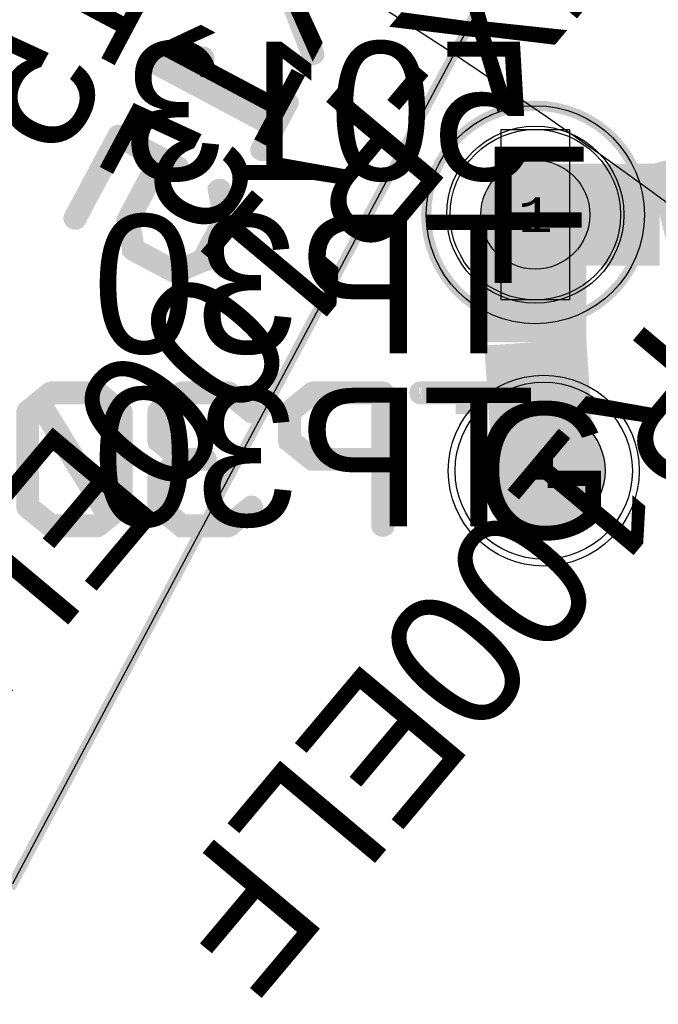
# Model space of a CAD drawing. Extents: x -125 to 125, y -186 to 125.
# Tile 102 of 112: x 35 to 44, y 49 to 63. Entities that reach past the tile are written whole.
import ezdxf
from ezdxf.enums import TextEntityAlignment as Align

# ---------------------------------------------------------------- set-up
doc = ezdxf.new("R2010")
doc.units = 0
doc.header["$MEASUREMENT"] = 0
for name, color, linetype in [('ASSEMBLY_OUTLINES_BTM', 191, 'CONTINUOUS'), ('ASSEMBLY_OUTLINES_TOP', 102, 'CONTINUOUS'), ('ASSEMBLY_PART_NUMBERS_BTM', 191, 'CONTINUOUS'), ('ASSEMBLY_PART_NUMBERS_TOP', 102, 'CONTINUOUS'), ('ASSEMBLY_REF_DES_BTM', 191, 'CONTINUOUS'), ('BOARD_OUTLINE', 10, 'CONTINUOUS'), ('DRILL_DRAWING', 21, 'CONTINUOUS'), ('GENERATED_SILKSCREEN_BTM', 255, 'CONTINUOUS'), ('MANUFACTURING_OUTLINES', 10, 'CONTINUOUS'), ('PART_HOLES_LAYER_BOTTOM', 30, 'CONTINUOUS'), ('PART_HOLES_LAYER_TOP', 30, 'CONTINUOUS'), ('PART_PADS_LAYER_BOTTOM', 230, 'CONTINUOUS'), ('PART_PADS_LAYER_TOP', 150, 'CONTINUOUS'), ('PIN_NUMBERS_BTM', 8, 'CONTINUOUS'), ('PIN_NUMBERS_TOP', 8, 'CONTINUOUS'), ('PLACEMENT_OUTLINES_BTM', 222, 'CONTINUOUS'), ('PLANE_DATA_LAYER_BOTTOM', 230, 'CONTINUOUS'), ('PLANE_SHAPES_LAYER_BOTTOM', 230, 'CONTINUOUS'), ('PLANE_SHAPES_LAYER_TOP', 150, 'CONTINUOUS'), ('ROUTE_BORDER', 151, 'CONTINUOUS'), ('SILKSCREEN_OUTLINES_BTM', 211, 'CONTINUOUS'), ('SILKSCREEN_REF_DES_BTM', 211, 'CONTINUOUS'), ('SOLDERMASK_PADS_BTM', 12, 'CONTINUOUS'), ('SOLDERMASK_PADS_TOP', 180, 'CONTINUOUS'), ('TRACES_LAYER_TOP', 150, 'CONTINUOUS')]:
    doc.layers.add(name, color=color, linetype=linetype)
doc.styles.add('COURIER_NEW', font='cour.ttf')
doc.styles.add('VERIBEST_GERBER_0', font='txt')

msp = doc.modelspace()

# ---------------------------------------------------------------- hatches: boundary and pattern name
at = {"layer": 'PART_HOLES_LAYER_BOTTOM'}
h = msp.add_hatch(color=256, dxfattribs=at)
edge = h.paths.add_edge_path()
edge.add_arc((42.5, 60.25), 0.8, 0, 360)
h = msp.add_hatch(color=256, dxfattribs=at)
edge = h.paths.add_edge_path()
edge.add_arc((42.623641, 56.493231), 0.9, 0, 360)
at = {"layer": 'PART_HOLES_LAYER_TOP'}
h = msp.add_hatch(color=256, dxfattribs=at)
edge = h.paths.add_edge_path()
edge.add_arc((42.5, 60.25), 0.8, 0, 360)
h = msp.add_hatch(color=256, dxfattribs=at)
edge = h.paths.add_edge_path()
edge.add_arc((42.623641, 56.493231), 0.9, 0, 360)
at = {"layer": 'PLANE_DATA_LAYER_BOTTOM'}
h = msp.add_hatch(color=256, dxfattribs=at)
h.paths.add_polyline_path([(-96.5, 0, -1), (96.5, 0, -1)], flags=0)
h.paths.add_polyline_path([(-92.5, 0, -1), (92.5, 0, -1)], flags=0)
at = {"layer": 'PLANE_SHAPES_LAYER_BOTTOM'}
h = msp.add_hatch(color=256, dxfattribs=at)
h.paths.add_polyline_path([(-96.5, 0, -1), (96.5, 0, -1)], flags=0)
h.paths.add_polyline_path([(-92.5, 0, -1), (92.5, 0, -1)], flags=0)
at = {"layer": 'PLANE_SHAPES_LAYER_TOP'}
h = msp.add_hatch(color=256, dxfattribs=at)
h.paths.add_polyline_path([(-96.56345, 0, -1), (96.56345, 0, -1)], flags=0)
h.paths.add_polyline_path([(-92.5, 0, -1), (92.5, 0, -1)], flags=0)

# ---------------------------------------------------------------- linework, layer by layer
at = {"layer": 'ASSEMBLY_OUTLINES_BTM'}
for points in [[(23.619803, 56.394549), (37.234479, 82.00003), (48.447912, 76.037741), (34.833238, 50.432261)], [(42, 59), (42, 61.5), (43, 61.5), (43, 59)]]:
    msp.add_lwpolyline(points, close=True, dxfattribs=at)
msp.add_circle((42.5, 60.25), 1.6, dxfattribs=at)
at = {"layer": 'ASSEMBLY_OUTLINES_TOP'}
for radius in [125, 90.284619, 85, 75]:
    msp.add_circle((0, 0), radius, dxfattribs=at)
at = {"layer": 'BOARD_OUTLINE'}
msp.add_circle((0, 0), 97.5, dxfattribs=at)
at = {"layer": 'GENERATED_SILKSCREEN_BTM', "const_width": 0.15}
msp.add_lwpolyline([(23.619803, 56.394549), (37.234479, 82.00003), (48.447912, 76.037741), (34.833238, 50.432261)], close=True, dxfattribs=at)
at = {"layer": 'GENERATED_SILKSCREEN_BTM', "const_width": 0.254}
for points in [[(38.741278, 63.990295), (39.275694, 62.618695), (39.277726, 62.610567), (39.277726, 62.604471), (39.277726, 62.596343), (39.273662, 62.590247), (39.263502, 62.580087), (39.249278, 62.573991), (39.235054, 62.569927), (39.22083, 62.571959), (39.206606, 62.578055), (39.198478, 62.592279), (38.664062, 63.963879)], [(38.822558, 61.917655), (38.832718, 61.929847), (38.84491, 61.933911), (38.861166, 61.931879), (38.87539, 61.925783), (38.887582, 61.917655), (38.89571, 61.907495), (38.899774, 61.901399), (38.899774, 61.893271), (38.899774, 61.887175), (38.89571, 61.879047), (38.523854, 61.180039), (38.513694, 61.167847), (38.501502, 61.161751), (38.485246, 61.163783), (38.473054, 61.167847), (38.45883, 61.178007), (38.44867, 61.190199), (38.446638, 61.204423), (38.450702, 61.218647), (38.617326, 61.533607), (36.93483, 62.429719), (36.922638, 62.437847), (36.916542, 62.448007), (36.916542, 62.460199), (36.920606, 62.472391), (36.92467, 62.482551), (36.928734, 62.492711), (36.936862, 62.498807), (36.947022, 62.500839), (37.623678, 62.588215), (37.639934, 62.588215), (37.652126, 62.582119), (37.660254, 62.569927), (37.664318, 62.557735), (37.66635, 62.541479), (37.662286, 62.527255), (37.652126, 62.515063), (37.637902, 62.510999), (37.083166, 62.437847), (38.653902, 61.602695), (38.822558, 61.917655)], [(36.808846, 60.791927), (36.816974, 60.798023), (36.821038, 60.802087), (36.829166, 60.808183), (37.154286, 60.946359), (36.40651, 61.344631), (35.784718, 60.174199), (35.774558, 60.162007), (35.760334, 60.155911), (35.74611, 60.155911), (35.731886, 60.162007), (35.719694, 60.170135), (35.709534, 60.182327), (35.70547, 60.196551), (35.709534, 60.212807), (36.353678, 61.421847), (36.363838, 61.434039), (36.378062, 61.438103), (36.38619, 61.442167), (36.394318, 61.442167), (36.400414, 61.442167), (36.408542, 61.438103), (37.272142, 60.980903), (37.282302, 60.972775), (37.288398, 60.962615), (37.29043, 60.950423), (37.288398, 60.938231), (37.288398, 60.928071), (37.284334, 60.917911), (37.278238, 60.911815), (37.268078, 60.905719), (36.87387, 60.741127), (36.567038, 60.162007), (36.646286, 59.761703), (37.223374, 59.454871), (37.597262, 59.613367), (37.904094, 60.192487), (37.822814, 60.611079), (37.822814, 60.627335), (37.830942, 60.637495), (37.843134, 60.645623), (37.857358, 60.649687), (37.873614, 60.651719), (37.887838, 60.647655), (37.90003, 60.637495), (37.904094, 60.623271), (37.989438, 60.190455), (37.989438, 60.182327), (37.987406, 60.176231), (37.987406, 60.170135), (37.985374, 60.166071), (37.664318, 59.560535), (37.662286, 59.556471), (37.660254, 59.556471), (37.658222, 59.554439), (37.654158, 59.550375), (37.652126, 59.548343), (37.643998, 59.542247), (37.237598, 59.371559), (37.227438, 59.367495), (37.223374, 59.369527), (37.211182, 59.369527), (37.203054, 59.373591), (36.58939, 59.698711), (36.583294, 59.704807), (36.575166, 59.712935), (36.571102, 59.716999), (36.571102, 59.719031), (36.56907, 59.723095), (36.567038, 59.727159), (36.483726, 60.159975), (36.483726, 60.170135), (36.485758, 60.178263), (36.48779, 60.186391), (36.808846, 60.791927)], [(36.446672, 57.388944), (36.105296, 57.667328), (36.097168, 57.66936), (36.093104, 57.671392), (36.08904, 57.673424), (36.080912, 57.675456), (35.396128, 57.675456), (35.388, 57.673424), (35.383936, 57.671392), (35.37784, 57.66936), (35.369712, 57.667328), (35.028336, 57.388944), (35.02224, 57.378784), (35.020208, 57.370656), (35.016144, 57.36456), (35.014112, 57.356432), (35.014112, 55.96248), (35.016144, 55.956384), (35.020208, 55.94216), (35.02224, 55.938096), (35.028336, 55.929968), (35.369712, 55.651584), (35.37784, 55.649552), (35.383936, 55.64752), (35.385968, 55.645488), (35.390032, 55.643456), (35.396128, 55.643456), (36.080912, 55.643456), (36.08904, 55.645488), (36.097168, 55.64752), (36.105296, 55.651584), (36.446672, 55.929968), (36.452768, 55.934032), (36.4548, 55.936064), (36.458864, 55.94216), (36.462928, 55.956384), (36.46496, 55.96248), (36.46496, 57.356432), (36.462928, 57.36456), (36.458864, 57.370656), (36.456832, 57.378784), (36.446672, 57.388944)], [(38.025536, 55.651584), (38.368944, 55.929968), (38.37504, 55.934032), (38.379104, 55.940128), (38.381136, 55.946224), (38.381136, 55.95232), (38.379104, 55.966544), (38.370976, 55.980768), (38.360816, 55.990928), (38.348624, 55.999056), (38.3344, 56.001088), (38.320176, 55.997024), (37.98896, 55.726768), (37.332624, 55.726768), (37.015632, 55.9828), (37.015632, 56.360752), (37.32856, 56.618816), (37.665872, 56.618816), (37.682128, 56.62288), (37.692288, 56.631008), (37.698384, 56.645232), (37.700416, 56.659456), (37.698384, 56.67368), (37.692288, 56.685872), (37.682128, 56.696032), (37.665872, 56.700096), (37.32856, 56.700096), (37.015632, 56.95816), (37.015632, 57.336112), (37.332624, 57.592144), (37.98896, 57.592144), (38.320176, 57.321888), (38.3344, 57.317824), (38.348624, 57.319856), (38.360816, 57.325952), (38.370976, 57.338144), (38.379104, 57.350336), (38.381136, 57.36456), (38.381136, 57.372688), (38.379104, 57.378784), (38.37504, 57.38488), (38.368944, 57.388944), (38.025536, 57.667328), (38.01944, 57.66936), (38.013344, 57.671392), (38.011312, 57.673424), (38.003184, 57.675456), (37.3184, 57.675456), (37.30824, 57.673424), (37.304176, 57.671392), (37.300112, 57.66936), (37.291984, 57.667328), (36.948576, 57.388944), (36.94248, 57.378784), (36.940448, 57.370656), (36.936384, 57.36456), (36.934352, 57.356432), (36.934352, 56.93784), (36.936384, 56.931744), (36.940448, 56.91752), (36.94248, 56.90736), (36.948576, 56.903296), (37.24728, 56.659456), (36.948576, 56.415616), (36.946544, 56.411552), (36.94248, 56.407488), (36.940448, 56.405456), (36.940448, 56.401392), (36.936384, 56.387168), (36.934352, 56.381072), (36.934352, 55.96248), (36.936384, 55.95232), (36.940448, 55.944192), (36.94248, 55.936064), (36.948576, 55.929968), (37.291984, 55.651584), (37.300112, 55.64752), (37.302144, 55.645488), (37.30824, 55.645488), (37.310272, 55.643456), (37.312304, 55.643456), (37.3184, 55.643456), (38.003184, 55.643456), (38.011312, 55.645488), (38.01944, 55.64752), (38.025536, 55.651584)], [(38.866784, 56.903296), (38.860688, 56.90736), (38.858656, 56.91752), (38.854592, 56.92768), (38.85256, 56.93784), (38.85256, 57.356432), (38.854592, 57.366592), (38.858656, 57.372688), (38.858656, 57.378784), (38.860688, 57.380816), (38.864752, 57.382848), (38.866784, 57.386912), (39.212224, 57.667328), (39.222384, 57.671392), (39.230512, 57.673424), (39.23864, 57.675456), (40.262768, 57.675456), (40.281056, 57.671392), (40.293248, 57.661232), (40.303408, 57.64904), (40.307472, 57.634816), (40.307472, 55.684096), (40.303408, 55.66784), (40.293248, 55.65768), (40.281056, 55.651584), (40.266832, 55.649552), (40.250576, 55.651584), (40.236352, 55.65768), (40.226192, 55.66784), (40.222128, 55.684096), (40.222128, 56.618816), (39.23864, 56.618816), (39.224416, 56.620848), (39.220352, 56.62288), (39.216288, 56.62288), (39.212224, 56.624912), (38.866784, 56.903296)], [(36.381648, 57.336112), (36.381648, 55.9828), (36.26176, 55.8812), (35.278272, 57.484448), (35.412384, 57.592144), (36.06872, 57.592144), (36.381648, 57.336112)], [(40.222128, 57.592144), (39.250832, 57.592144), (38.93384, 57.336112), (38.93384, 56.95816), (39.250832, 56.700096), (40.222128, 56.700096), (40.222128, 57.592144)], [(36.196736, 55.828368), (36.06872, 55.726768), (35.412384, 55.726768), (35.095392, 55.9828), (35.095392, 57.336112), (35.21528, 57.431616), (36.196736, 55.828368)]]:
    msp.add_lwpolyline(points, dxfattribs=at)
at = {"layer": 'GENERATED_SILKSCREEN_BTM', "const_width": 0.15}
msp.add_lwpolyline([(40.9, 60.25, -1), (44.1, 60.25, -1)], format="xyb", close=True, dxfattribs=at)
at = {"layer": 'GENERATED_SILKSCREEN_BTM', "const_width": 0.254}
for points in [[(41.824478, 57.675461, 0.000003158), (41.824463, 57.675451), (40.815473, 57.675451), (40.80125, 57.673419), (40.789061, 57.663261), (40.782965, 57.649038), (40.780933, 57.632784), (40.782965, 57.618562), (40.789061, 57.604339), (40.80125, 57.596213), (40.815473, 57.592149), (41.459616, 57.592149, -0.414213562), (41.459621, 57.592144), (41.459621, 57.318692, 0.000003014), (41.459611, 57.318678), (41.459611, 57.592139), (40.815473, 57.592139, -0.099019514), (40.815471, 57.592139), (40.801247, 57.596203, -0.111991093), (40.801245, 57.596204), (40.789055, 57.604331, -0.253450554), (40.789051, 57.604334), (40.782955, 57.618558), (40.782955, 57.618559), (40.780923, 57.632783), (40.780923, 57.632785), (40.780933, 57.632866), (40.782955, 57.649041), (40.782955, 57.649042), (40.789051, 57.663266, -0.205257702), (40.789054, 57.663269), (40.801244, 57.673427, -0.184527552), (40.801247, 57.673429), (40.815471, 57.675461, -0.099019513), (40.815473, 57.675461), (41.824478, 57.675461)], [(41.713307, 57.592149, 0.000002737), (41.713295, 57.592139), (41.540901, 57.592139), (41.540901, 57.422749, 0.000002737), (41.540891, 57.422737), (41.540891, 57.592144, -0.414213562), (41.540896, 57.592149), (41.713307, 57.592149)]]:
    msp.add_lwpolyline(points, format="xyb", dxfattribs=at)
at = {"layer": 'MANUFACTURING_OUTLINES'}
msp.add_circle((0, 0), 97.5254, dxfattribs=at)
at = {"layer": 'PART_HOLES_LAYER_BOTTOM'}
for centre, radius in [((42.5, 60.25), 0.8), ((42.623641, 56.493231), 0.9)]:
    msp.add_circle(centre, radius, dxfattribs=at)
at = {"layer": 'PART_HOLES_LAYER_TOP'}
for centre, radius in [((42.5, 60.25), 0.8), ((42.623641, 56.493231), 0.9)]:
    msp.add_circle(centre, radius, dxfattribs=at)
at = {"layer": 'PART_PADS_LAYER_BOTTOM'}
for centre, radius in [((42.5, 60.25), 1.25), ((42.623641, 56.493231), 1.3)]:
    msp.add_circle(centre, radius, dxfattribs=at)
at = {"layer": 'PART_PADS_LAYER_TOP'}
for centre, radius in [((42.5, 60.25), 1.25), ((42.623641, 56.493231), 1.3)]:
    msp.add_circle(centre, radius, dxfattribs=at)
at = {"layer": 'PLACEMENT_OUTLINES_BTM'}
msp.add_lwpolyline([(23.619803, 56.394549), (37.234479, 82.00003), (48.447912, 76.037741), (34.833238, 50.432261)], close=True, dxfattribs=at)
msp.add_circle((42.5, 60.25), 1.6, dxfattribs=at)
at = {"layer": 'ROUTE_BORDER'}
msp.add_circle((0, 0), 96.5, dxfattribs=at)
at = {"layer": 'SILKSCREEN_OUTLINES_BTM'}
msp.add_lwpolyline([(23.619803, 56.394549), (37.234479, 82.00003), (48.447912, 76.037741), (34.833238, 50.432261)], close=True, dxfattribs=at)
msp.add_circle((42.5, 60.25), 1.6, dxfattribs=at)
at = {"layer": 'SOLDERMASK_PADS_BTM'}
for centre, radius in [((42.5, 60.25), 1.3), ((42.623641, 56.493231), 1.4)]:
    msp.add_circle(centre, radius, dxfattribs=at)
at = {"layer": 'SOLDERMASK_PADS_TOP'}
for centre, radius in [((42.5, 60.25), 1.3), ((42.623641, 56.493231), 1.4)]:
    msp.add_circle(centre, radius, dxfattribs=at)
at = {"layer": 'TRACES_LAYER_TOP', "const_width": 1.5}
for points in [[(44.324926, 60.25), (46.158973, 60.706476)], [(44.324926, 60.25), (42.5, 60.25)], [(42.5, 58.379182), (42.5, 60.25)], [(42.5, 58.379182), (42.623641, 56.493231)]]:
    msp.add_lwpolyline(points, dxfattribs=at)

# ---------------------------------------------------------------- texts
at = {"layer": 'ASSEMBLY_PART_NUMBERS_BTM', "style": 'VERIBEST_GERBER_0', "text_generation_flag": 2}
msp.add_text('RT314005', height=2.032, rotation=62, dxfattribs=at).set_placement((33.791171, 67.408603), align=Align.TOP_LEFT)
msp.add_text('5013', height=2.032, dxfattribs=at).set_placement((42.5, 62.79), align=Align.TOP_LEFT)
at = {"layer": 'ASSEMBLY_PART_NUMBERS_TOP', "style": 'VERIBEST_GERBER_0'}
for p in [(52.554247, 74.38268), (57.054247, 70.882681)]:
    msp.add_text('CRM2512-FX-R100ELF', height=2.032, rotation=230, dxfattribs=at).set_placement(p, align=Align.TOP_LEFT)
at = {"layer": 'ASSEMBLY_REF_DES_BTM', "style": 'VERIBEST_GERBER_0', "text_generation_flag": 2}
msp.add_text('K15', height=2.032, rotation=62, dxfattribs=at).set_placement((36.033857, 66.216145), align=Align.TOP_LEFT)
msp.add_text('TP30', height=2.032, dxfattribs=at).set_placement((42.5, 60.25), align=Align.TOP_LEFT)
at = {"layer": 'DRILL_DRAWING', "style": 'VERIBEST_GERBER_0'}
for s, p in [('F', (42.5, 60.25)), ('G', (42.623641, 56.493231))]:
    msp.add_text(s, height=2, dxfattribs=at).set_placement(p, align=Align.MIDDLE_CENTER)
at = {"layer": 'PIN_NUMBERS_BTM', "style": 'COURIER_NEW'}
for s, p in [('1', (42.5, 60.25)), ('4', (42.623641, 56.493231))]:
    msp.add_text(s, height=0.508, dxfattribs=at).set_placement(p, align=Align.MIDDLE_CENTER)
at = {"layer": 'PIN_NUMBERS_TOP', "style": 'COURIER_NEW'}
for s, p in [('1', (42.5, 60.25)), ('4', (42.623641, 56.493231))]:
    msp.add_text(s, height=0.508, dxfattribs=at).set_placement(p, align=Align.MIDDLE_CENTER)
at = {"layer": 'SILKSCREEN_REF_DES_BTM', "style": 'VERIBEST_GERBER_0', "text_generation_flag": 2}
msp.add_text('K15', height=2.032, rotation=62, dxfattribs=at).set_placement((38.276546, 65.023689), align=Align.TOP_LEFT)
msp.add_text('TP30', height=2.032, dxfattribs=at).set_placement((42.5, 57.71), align=Align.TOP_LEFT)

doc.saveas('drawing.dxf')
